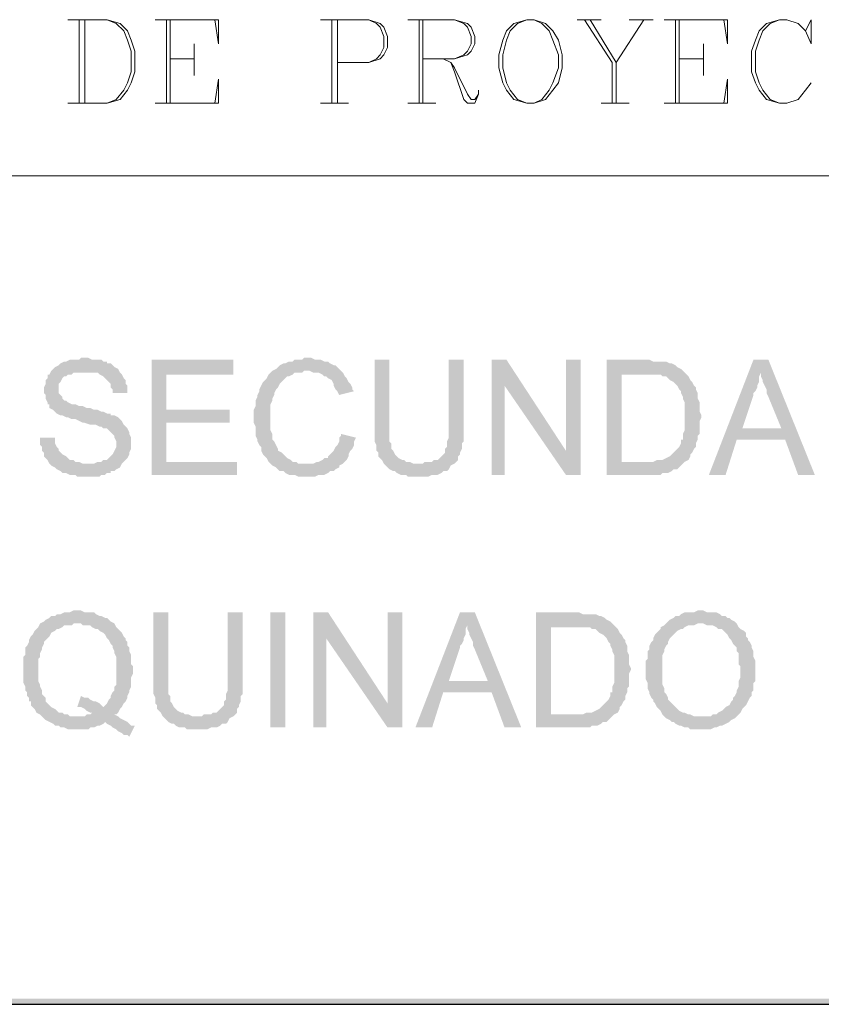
# Model space of a CAD drawing. Header units: millimetres. Extents: x 8 to 202, y 3 to 294.
# Tile 4 of 8: x 118 to 136, y 3 to 26. Entities that reach past the tile are written whole.
import ezdxf

# ---------------------------------------------------------------- set-up
doc = ezdxf.new("R2010")
doc.units = ezdxf.units.MM
doc.layers.add('DGE_CONTORNOS', color=7, linetype='Continuous', lineweight=0)
doc.layers.add('DGE_RELLENO', color=7, linetype='Continuous', lineweight=0)

msp = doc.modelspace()

# ---------------------------------------------------------------- hatches: boundary and pattern name
at = {"layer": 'DGE_RELLENO', "true_color": 0x000000}
for points in [[(119.4223, 17.9776), (119.3377, 17.9776), (119.2953, 17.9353), (119.0837, 17.9353), (118.999, 17.8929), (118.9567, 17.8929), (118.872, 17.8506), (118.8297, 17.8083), (118.745, 17.7659), (118.7027, 17.7236), (118.6603, 17.6813), (118.618, 17.5966), (118.5757, 17.5966), (118.5757, 17.5119), (118.5333, 17.4696), (118.5333, 17.3849), (118.491, 17.3003), (118.491, 17.1733), (118.5333, 17.131), (118.5333, 17.0463), (118.5757, 16.9616), (118.5757, 16.9193), (118.618, 16.9193), (118.618, 16.8346), (118.7027, 16.7923), (118.745, 16.7499), (118.7873, 16.7076), (118.872, 16.6653), (118.9143, 16.6653), (118.999, 16.623), (119.0413, 16.623), (119.126, 16.5806), (119.2107, 16.5806), (119.2953, 16.5383), (119.38, 16.4959), (119.4223, 16.4959), (119.5493, 16.4536), (119.6763, 16.4536), (119.761, 16.4113), (119.8033, 16.4113), (119.8457, 16.3689), (119.9303, 16.3689), (119.9727, 16.3266), (120.015, 16.2843), (120.0573, 16.2419), (120.0997, 16.1996), (120.0997, 16.1573), (120.142, 16.0726), (120.142, 15.9456), (120.0997, 15.8609), (120.0573, 15.7763), (120.015, 15.7339), (119.9727, 15.6916), (119.9303, 15.6493), (119.8457, 15.6493), (119.8033, 15.607), (119.7187, 15.607), (119.634, 15.5646), (118.618, 15.5646), (118.6603, 15.5223), (118.745, 15.4799), (118.7873, 15.4376), (118.872, 15.3953), (118.9143, 15.3529), (118.999, 15.3529), (119.0837, 15.3106), (119.2107, 15.3106), (119.253, 15.2683), (119.507, 15.2683), (119.761, 15.2683), (119.8033, 15.3106), (119.888, 15.3106), (119.9303, 15.3529), (120.015, 15.3529), (120.015, 15.3953), (120.0997, 15.3953), (120.142, 15.4376), (120.2267, 15.4799), (120.269, 15.5646), (120.3113, 15.607), (120.3537, 15.6493), (120.396, 15.6916), (120.4383, 15.7763), (120.4383, 15.8186), (120.4807, 15.9033), (120.4807, 16.1573), (120.4383, 16.2419), (120.4383, 16.2843), (120.396, 16.3689), (120.3537, 16.4113), (120.3113, 16.4536), (120.269, 16.5383), (120.2267, 16.5806), (120.1843, 16.623), (120.0997, 16.6653), (120.015, 16.6653), (120.015, 16.7076), (119.9303, 16.7076), (119.8457, 16.7499), (119.8033, 16.7499), (119.7187, 16.7923), (119.634, 16.7923), (119.5493, 16.8346), (119.4647, 16.8346), (119.38, 16.8769), (119.2953, 16.8769), (119.2107, 16.9193), (119.126, 16.9193), (119.0413, 16.9616), (118.999, 17.0039), (118.9567, 17.0039), (118.9143, 17.0463), (118.9143, 17.0886), (118.872, 17.131), (118.8297, 17.1733), (118.8297, 17.3849), (118.872, 17.4273), (118.9143, 17.5119), (118.9567, 17.5543), (118.999, 17.5543), (119.0413, 17.5966), (119.126, 17.5966), (119.1683, 17.639), (120.2267, 17.639), (120.1843, 17.7236), (120.0997, 17.7659), (120.0573, 17.8083), (120.015, 17.8506), (119.9303, 17.8506), (119.9303, 17.8929), (119.8457, 17.8929), (119.8033, 17.9353), (119.5917, 17.9353), (119.507, 17.9776)], [(124.5023, 17.9776), (124.4177, 17.9776), (124.3753, 17.9353), (124.206, 17.9353), (124.1637, 17.8929), (124.079, 17.8929), (123.9943, 17.8506), (123.952, 17.8506), (123.8673, 17.8083), (123.825, 17.7659), (123.7827, 17.7236), (123.698, 17.6813), (123.6557, 17.639), (123.6133, 17.5966), (123.571, 17.5119), (123.5287, 17.4696), (123.4863, 17.4273), (123.444, 17.3426), (123.4017, 17.2579), (123.4017, 17.2156), (123.3593, 17.131), (123.3593, 17.0886), (123.317, 17.0039), (123.317, 16.8769), (123.2747, 16.7923), (123.2747, 16.4959), (123.317, 16.4113), (123.317, 16.1996), (123.3593, 16.115), (123.3593, 16.0726), (123.4017, 15.988), (123.444, 15.9456), (123.444, 15.8609), (123.4863, 15.7763), (123.5287, 15.7339), (123.571, 15.6916), (123.6133, 15.607), (123.6557, 15.5646), (123.698, 15.5223), (124.5023, 15.5646), (124.2907, 15.5646), (124.2483, 15.607), (124.1637, 15.607), (124.1213, 15.6493), (124.0367, 15.6916), (123.9943, 15.7339), (123.952, 15.7763), (123.9097, 15.8186), (123.825, 15.8609), (123.825, 15.9033), (123.7827, 15.988), (123.7403, 16.0726), (123.698, 16.115), (123.698, 16.2419), (123.6557, 16.3266), (123.6557, 16.9193), (123.698, 17.0039), (123.698, 17.0463), (123.7403, 17.131), (123.7403, 17.1733), (123.7827, 17.2579), (123.825, 17.3003), (123.8673, 17.3849), (123.9097, 17.4273), (123.952, 17.4696), (123.9943, 17.5119), (124.0367, 17.5543), (124.079, 17.5543), (124.1637, 17.5966), (124.206, 17.639), (124.3753, 17.639), (124.4177, 17.6813), (125.2643, 17.6813), (125.222, 17.7236), (125.1797, 17.7659), (125.1373, 17.8083), (125.095, 17.8083), (125.0103, 17.8506), (124.968, 17.8929), (124.8833, 17.8929), (124.7987, 17.9353), (124.6717, 17.9353), (124.587, 17.9776)], [(122.809, 17.9353), (120.9463, 17.9353), (120.9463, 15.3106), (122.8937, 15.3106), (122.8937, 15.607), (121.285, 15.607), (121.285, 16.4959), (122.7243, 16.4959), (122.7243, 16.7923), (121.285, 16.7923), (121.285, 17.5966), (122.809, 17.5966)], [(126.365, 17.9353), (126.0263, 17.9353), (126.0263, 16.0726), (126.0687, 15.988), (126.0687, 15.8609), (126.111, 15.8186), (126.111, 15.7339), (126.1533, 15.6916), (126.1957, 15.6493), (126.238, 15.5646), (127, 15.5646), (126.9153, 15.5646), (126.8307, 15.607), (126.746, 15.607), (126.7037, 15.6493), (126.6613, 15.6493), (126.5767, 15.6916), (126.5343, 15.7339), (126.492, 15.7763), (126.4497, 15.8609), (126.4073, 15.9033), (126.4073, 16.0303), (126.365, 16.0726), (126.365, 16.4113)], [(128.0583, 17.9353), (127.7197, 17.9353), (127.7197, 16.1573), (127.6773, 16.0726), (127.6773, 15.9456), (127.635, 15.9033), (127.635, 15.8186), (127.5927, 15.7763), (127.5503, 15.7339), (127.508, 15.6916), (127.4657, 15.6493), (127.381, 15.6493), (127.3387, 15.607), (127.1693, 15.607), (127.127, 15.5646), (126.238, 15.5646), (126.2803, 15.5223), (126.3227, 15.4799), (126.365, 15.4376), (126.4497, 15.3953), (126.492, 15.3953), (126.5343, 15.3529), (126.619, 15.3106), (126.746, 15.3106), (126.7883, 15.2683), (127.254, 15.2683), (127.3387, 15.3106), (127.4657, 15.3106), (127.5503, 15.3529), (127.5927, 15.3953), (127.6773, 15.3953), (127.7197, 15.4376), (127.762, 15.5223), (127.8467, 15.5646), (127.889, 15.607), (127.9313, 15.6493), (127.9313, 15.7339), (127.9737, 15.7763), (127.9737, 15.8186), (128.016, 15.9033), (128.016, 16.0303), (128.0583, 16.0726), (128.0583, 16.4113)], [(129.032, 17.9353), (128.6933, 17.9353), (128.6933, 15.3106), (128.9897, 15.3106), (128.9897, 17.3426)], [(129.032, 17.9353), (128.9897, 17.3426), (130.3867, 15.3106), (130.3867, 15.8609)], [(130.7253, 17.9353), (130.3867, 17.9353), (130.3867, 15.3106), (130.7253, 15.3106)], [(132.207, 17.9353), (131.318, 17.9353), (131.318, 15.3106), (132.5457, 15.3106), (132.588, 15.3529), (132.715, 15.3529), (132.7997, 15.3953), (132.842, 15.4376), (132.9267, 15.4376), (132.969, 15.4799), (133.0113, 15.5223), (133.0537, 15.5646), (133.096, 15.607), (131.6567, 15.607), (131.6567, 17.5966), (132.207, 17.5966), (133.096, 17.639), (133.0537, 17.6813), (133.0113, 17.7236), (132.9267, 17.7659), (132.8843, 17.8083), (132.7997, 17.8506), (132.7573, 17.8506), (132.6727, 17.8929), (132.3763, 17.8929), (132.2917, 17.9353)], [(135.001, 17.9353), (134.6623, 17.9353), (133.6463, 15.3106), (134.0273, 15.3106), (134.2813, 16.115), (135.382, 16.115), (134.4083, 16.3689), (134.6623, 17.131), (134.6623, 17.1733), (134.7047, 17.2156), (134.747, 17.3003), (134.747, 17.3426), (134.7893, 17.4273), (134.7893, 17.5543), (134.8317, 17.639)], [(135.001, 17.9353), (134.8317, 17.639), (134.8317, 17.5543), (134.874, 17.4696), (134.874, 17.4273), (134.9163, 17.3426), (134.9587, 17.2579), (134.9587, 17.1733), (135.001, 17.0886), (135.2973, 16.3689), (134.4083, 16.3689), (135.382, 16.115), (135.6783, 15.3106), (136.0593, 15.3106)], [(120.2267, 17.639), (119.4223, 17.639), (119.7187, 17.639), (119.761, 17.5966), (119.8457, 17.5543), (119.888, 17.5119), (119.9303, 17.4696), (119.9727, 17.4273), (120.015, 17.3849), (120.015, 17.3003), (120.0573, 17.2579), (120.0573, 17.1733), (120.396, 17.1733), (120.396, 17.3426), (120.3537, 17.3849), (120.3537, 17.4696), (120.3113, 17.5119), (120.269, 17.5966)], [(125.2643, 17.6813), (124.5023, 17.6813), (124.5447, 17.6813), (124.6293, 17.639), (124.7563, 17.639), (124.841, 17.5966), (124.8833, 17.5543), (124.9257, 17.5543), (124.968, 17.5119), (125.0527, 17.4696), (125.095, 17.3849), (125.095, 17.3426), (125.1373, 17.2579), (125.1797, 17.2156), (125.222, 17.131), (125.5607, 17.2156), (125.5183, 17.2579), (125.5183, 17.3003), (125.476, 17.3849), (125.4337, 17.4273), (125.3913, 17.5119), (125.349, 17.5543), (125.3067, 17.639)], [(133.096, 17.639), (132.207, 17.5966), (132.5457, 17.5966), (132.588, 17.5543), (132.6727, 17.5543), (132.715, 17.5119), (132.7573, 17.4696), (132.842, 17.4273), (132.8843, 17.3849), (132.9267, 17.3426), (132.969, 17.2579), (133.0113, 17.2156), (133.0113, 17.1733), (133.0537, 17.0886), (133.0537, 17.0463), (133.096, 16.9616), (133.096, 16.3266), (133.0537, 16.2419), (133.0537, 16.115), (133.0113, 16.115), (133.0113, 16.0303), (132.969, 15.9456), (132.9267, 15.9033), (132.8843, 15.8609), (132.842, 15.8186), (132.7997, 15.7763), (132.7573, 15.7339), (132.6727, 15.6916), (132.588, 15.6493), (132.461, 15.6493), (132.3763, 15.607), (131.6567, 15.607), (133.096, 15.607), (133.1807, 15.6493), (133.223, 15.7339), (133.223, 15.7763), (133.2653, 15.8186), (133.3077, 15.9033), (133.35, 15.9456), (133.35, 16.0303), (133.3923, 16.115), (133.3923, 16.1996), (133.4347, 16.2419), (133.4347, 16.5383), (133.477, 16.623), (133.477, 16.6653), (133.4347, 16.7499), (133.4347, 16.9616), (133.3923, 17.0463), (133.3923, 17.1733), (133.35, 17.2579), (133.35, 17.3003), (133.3077, 17.3426), (133.2653, 17.4273), (133.223, 17.4696), (133.1807, 17.5543), (133.1383, 17.5966)], [(118.745, 16.1573), (118.4063, 16.1573), (118.4063, 15.988), (118.4487, 15.9456), (118.4487, 15.8609), (118.491, 15.8186), (118.491, 15.7339), (118.5333, 15.6916), (118.5757, 15.6493), (118.618, 15.5646), (119.507, 15.5646), (119.38, 15.5646), (119.2953, 15.607), (119.2107, 15.607), (119.1683, 15.6493), (119.0837, 15.6493), (119.0413, 15.6916), (118.999, 15.7339), (118.9143, 15.7763), (118.872, 15.8186), (118.8297, 15.8609), (118.8297, 15.9033), (118.7873, 15.9456), (118.745, 16.0303), (118.745, 16.115)], [(125.2643, 16.2419), (125.2643, 16.1996), (125.222, 16.1573), (125.222, 16.0726), (125.1797, 15.988), (125.1373, 15.9456), (125.095, 15.8609), (125.0527, 15.8186), (125.0103, 15.7763), (124.968, 15.7339), (124.968, 15.6916), (124.8833, 15.6916), (124.841, 15.6493), (124.7563, 15.607), (124.714, 15.607), (124.6293, 15.5646), (124.5023, 15.5646), (123.698, 15.5223), (123.7827, 15.4799), (123.825, 15.4376), (123.8673, 15.3953), (123.952, 15.3953), (123.9943, 15.3529), (124.079, 15.3106), (124.206, 15.3106), (124.2907, 15.2683), (124.6717, 15.2683), (124.7563, 15.3106), (124.8833, 15.3106), (124.968, 15.3529), (125.0103, 15.3953), (125.095, 15.3953), (125.1373, 15.4376), (125.222, 15.4799), (125.222, 15.5223), (125.3067, 15.5646), (125.349, 15.607), (125.3913, 15.6493), (125.4337, 15.7339), (125.4337, 15.7763), (125.476, 15.8609), (125.5183, 15.9033), (125.5607, 15.988), (125.5607, 16.0726), (125.603, 16.1573)], [(119.253, 12.2203), (119.1683, 12.2203), (119.0837, 12.1779), (118.9567, 12.1779), (118.872, 12.1356), (118.7873, 12.1356), (118.745, 12.0933), (118.6603, 12.0933), (118.618, 12.0509), (118.5333, 12.0086), (118.491, 11.9663), (119.253, 11.9239), (119.3377, 11.9239), (119.38, 11.8816), (119.5493, 11.8816), (119.5917, 11.8393), (119.6763, 11.797), (119.7187, 11.797), (119.761, 11.7546), (119.8457, 11.7123), (119.888, 11.6699), (119.9303, 11.5853), (119.9727, 11.5429), (120.015, 11.4583), (120.0573, 11.4159), (120.0573, 11.3736), (120.0997, 11.289), (120.0997, 11.2466), (120.142, 11.1619), (120.142, 10.5269), (120.0997, 10.4846), (120.0997, 10.3999), (120.0573, 10.3576), (120.015, 10.273), (120.015, 10.2306), (119.9727, 10.1883), (119.9303, 10.1036), (119.888, 10.0613), (119.8457, 10.0189), (120.269, 10.0189), (120.3113, 10.1036), (120.3537, 10.1459), (120.396, 10.2306), (120.396, 10.273), (120.4383, 10.3576), (120.4383, 10.3999), (120.4807, 10.4846), (120.4807, 10.6963), (120.523, 10.781), (120.523, 10.9503), (120.4807, 10.9926), (120.4807, 11.2043), (120.4383, 11.289), (120.4383, 11.3736), (120.396, 11.4159), (120.396, 11.5006), (120.3537, 11.5429), (120.3537, 11.5853), (120.3113, 11.6276), (120.269, 11.7123), (120.2267, 11.7546), (120.1843, 11.797), (120.142, 11.8393), (120.0997, 11.9239), (120.015, 11.9663), (119.9727, 12.0086), (119.9303, 12.0509), (119.888, 12.0509), (119.8033, 12.0933), (119.761, 12.0933), (119.6763, 12.1356), (119.634, 12.1779), (119.4223, 12.1779), (119.3377, 12.2203)], [(121.3273, 12.1779), (120.9887, 12.1779), (120.9887, 10.3153), (121.031, 10.2306), (121.031, 10.1036), (121.0733, 10.0613), (121.0733, 9.9766), (121.1157, 9.9343), (121.158, 9.8919), (121.2003, 9.8073), (121.9623, 9.8073), (121.8777, 9.8073), (121.793, 9.8496), (121.7083, 9.8496), (121.666, 9.8919), (121.6237, 9.8919), (121.539, 9.9343), (121.4967, 9.9766), (121.4543, 10.0189), (121.412, 10.1036), (121.3697, 10.1459), (121.3697, 10.273), (121.3273, 10.3153), (121.3273, 10.6539)], [(123.0207, 12.1779), (122.682, 12.1779), (122.682, 10.3999), (122.6397, 10.3153), (122.6397, 10.1883), (122.5973, 10.1459), (122.5973, 10.0613), (122.555, 10.0189), (122.5127, 9.9766), (122.4703, 9.9343), (122.428, 9.8919), (122.3433, 9.8919), (122.301, 9.8496), (122.1317, 9.8496), (122.0893, 9.8073), (121.2003, 9.8073), (121.2427, 9.765), (121.285, 9.7226), (121.3273, 9.6803), (121.412, 9.638), (121.4543, 9.638), (121.4967, 9.5956), (121.5813, 9.5533), (121.7083, 9.5533), (121.7507, 9.5109), (122.2163, 9.5109), (122.301, 9.5533), (122.428, 9.5533), (122.5127, 9.5956), (122.555, 9.638), (122.6397, 9.638), (122.682, 9.6803), (122.7243, 9.765), (122.809, 9.8073), (122.8513, 9.8496), (122.8937, 9.8919), (122.8937, 9.9766), (122.936, 10.0189), (122.936, 10.0613), (122.9783, 10.1459), (122.9783, 10.273), (123.0207, 10.3153), (123.0207, 10.6539)], [(123.6557, 12.1779), (123.9943, 12.1779), (123.9943, 9.5533), (123.6557, 9.5533), (123.6557, 12.1779)], [(124.968, 12.1779), (124.6293, 12.1779), (124.6293, 9.5533), (124.9257, 9.5533), (124.9257, 11.5853)], [(124.968, 12.1779), (124.9257, 11.5853), (126.3227, 9.5533), (126.3227, 10.1036)], [(126.6613, 12.1779), (126.3227, 12.1779), (126.3227, 9.5533), (126.6613, 9.5533)], [(128.3123, 12.1779), (127.9737, 12.1779), (126.9577, 9.5533), (127.3387, 9.5533), (127.5927, 10.3576), (128.6933, 10.3576), (127.7197, 10.6116), (127.9737, 11.3736), (127.9737, 11.4159), (128.016, 11.4583), (128.0583, 11.5429), (128.0583, 11.5853), (128.1007, 11.6699), (128.1007, 11.797), (128.143, 11.8816)], [(128.3123, 12.1779), (128.143, 11.8816), (128.143, 11.797), (128.1853, 11.7123), (128.1853, 11.6699), (128.2277, 11.5853), (128.27, 11.5006), (128.27, 11.4159), (128.3123, 11.3313), (128.6087, 10.6116), (127.7197, 10.6116), (128.6933, 10.3576), (128.9897, 9.5533), (129.3707, 9.5533)], [(130.5983, 12.1779), (129.7093, 12.1779), (129.7093, 9.5533), (130.937, 9.5533), (130.9793, 9.5956), (131.1063, 9.5956), (131.191, 9.638), (131.2333, 9.6803), (131.318, 9.6803), (131.3603, 9.7226), (131.4027, 9.765), (131.445, 9.8073), (131.4873, 9.8496), (130.048, 9.8496), (130.048, 11.8393), (130.5983, 11.8393), (131.4873, 11.8816), (131.445, 11.9239), (131.4027, 11.9663), (131.318, 12.0086), (131.2757, 12.0509), (131.191, 12.0933), (131.1487, 12.0933), (131.064, 12.1356), (130.7677, 12.1356), (130.683, 12.1779)], [(133.477, 12.2203), (133.3923, 12.2203), (133.3077, 12.1779), (133.096, 12.1779), (133.0113, 12.1356), (132.969, 12.0933), (132.8843, 12.0933), (132.842, 12.0509), (132.7573, 12.0086), (132.715, 11.9663), (132.6727, 11.9239), (133.5193, 11.9239), (133.604, 11.8816), (133.731, 11.8816), (133.8157, 11.8393), (133.858, 11.797), (133.9427, 11.797), (133.985, 11.7546), (134.0273, 11.7123), (134.0697, 11.6699), (134.112, 11.5853), (134.1543, 11.5429), (134.1967, 11.4583), (134.239, 11.4159), (134.2813, 11.3736), (134.2813, 11.289), (134.3237, 11.2466), (134.3237, 10.9926), (134.366, 10.9503), (134.366, 10.6963), (134.3237, 10.6116), (134.3237, 10.4846), (134.2813, 10.3999), (134.2813, 10.3576), (134.239, 10.273), (134.1967, 10.2306), (134.1967, 10.1883), (134.1543, 10.1459), (134.112, 10.0613), (134.0273, 10.0189), (133.985, 9.9766), (133.9427, 9.9343), (133.858, 9.8919), (133.8157, 9.8496), (133.731, 9.8496), (133.6887, 9.8073), (133.477, 9.8073), (134.2813, 9.8073), (134.3237, 9.8496), (134.366, 9.8919), (134.4083, 9.9766), (134.4507, 10.0189), (134.493, 10.0613), (134.5353, 10.1459), (134.5777, 10.2306), (134.62, 10.273), (134.62, 10.3576), (134.6623, 10.3999), (134.6623, 10.5693), (134.7047, 10.6116), (134.7047, 11.0773), (134.6623, 11.1619), (134.6623, 11.289), (134.62, 11.3736), (134.62, 11.4159), (134.5777, 11.5006), (134.5353, 11.5429), (134.5353, 11.5853), (134.493, 11.6276), (134.493, 11.7123), (134.4507, 11.7546), (134.366, 11.797), (134.3237, 11.8393), (134.2813, 11.9239), (134.239, 11.9663), (134.1543, 12.0086), (134.112, 12.0509), (134.0697, 12.0509), (134.0273, 12.0933), (133.9427, 12.0933), (133.9003, 12.1356), (133.8157, 12.1779), (133.604, 12.1779), (133.5193, 12.2203)], [(118.491, 11.9663), (118.4063, 11.9239), (118.364, 11.8393), (118.3217, 11.797), (118.2793, 11.7546), (118.237, 11.6699), (118.1947, 11.6276), (118.1523, 11.5429), (118.1523, 11.5006), (118.11, 11.4159), (118.0677, 11.3736), (118.0677, 11.2043), (118.0253, 11.1619), (118.0253, 10.5693), (118.0677, 10.4846), (118.0677, 10.3999), (118.11, 10.3576), (118.11, 10.273), (118.1523, 10.2306), (118.1523, 10.1459), (118.1947, 10.1459), (118.1947, 10.0613), (118.237, 10.0189), (118.2793, 9.9766), (118.3217, 9.8919), (118.4063, 9.8496), (118.4487, 9.8073), (118.491, 9.765), (118.5333, 9.7226), (118.618, 9.6803), (118.7027, 9.638), (118.745, 9.5956), (118.8297, 9.5956), (118.872, 9.5533), (118.9567, 9.5533), (119.0413, 9.5109), (119.253, 9.5109), (119.507, 9.5109), (119.5493, 9.5533), (119.634, 9.5533), (119.7187, 9.5956), (119.761, 9.5956), (119.8457, 9.638), (119.888, 9.6803), (120.396, 9.6803), (120.3113, 9.7226), (120.2267, 9.765), (120.1843, 9.8073), (119.253, 9.8073), (119.0837, 9.8073), (119.0413, 9.8496), (118.9567, 9.8496), (118.9143, 9.8919), (118.8297, 9.8919), (118.7873, 9.9343), (118.745, 9.9766), (118.6603, 10.0189), (118.618, 10.0613), (118.5757, 10.1036), (118.5333, 10.1459), (118.5333, 10.2306), (118.491, 10.273), (118.4487, 10.3153), (118.4487, 10.3999), (118.4063, 10.4846), (118.4063, 10.5269), (118.364, 10.6116), (118.364, 11.1196), (118.4063, 11.1619), (118.4063, 11.2466), (118.4487, 11.3313), (118.4487, 11.3736), (118.491, 11.4583), (118.491, 11.5006), (118.5333, 11.5429), (118.5757, 11.5853), (118.618, 11.6276), (118.6603, 11.7123), (118.745, 11.7546), (118.7873, 11.797), (118.8297, 11.797), (118.9143, 11.8393), (118.9567, 11.8816), (119.126, 11.8816), (119.1683, 11.9239), (119.253, 11.9239)], [(132.6727, 11.9239), (132.6303, 11.8816), (132.5457, 11.8393), (132.5457, 11.797), (132.5033, 11.7546), (132.461, 11.7123), (132.4187, 11.6699), (132.3763, 11.5853), (132.3763, 11.5429), (132.334, 11.5006), (132.2917, 11.4159), (132.2917, 11.3313), (132.2493, 11.289), (132.2493, 11.1196), (132.207, 11.0773), (132.207, 10.6539), (132.2493, 10.5693), (132.2493, 10.4423), (132.2917, 10.3576), (132.2917, 10.3153), (132.334, 10.2306), (132.3763, 10.1883), (132.3763, 10.1459), (132.4187, 10.1036), (132.461, 10.0189), (132.5033, 9.9766), (132.5457, 9.9343), (132.588, 9.8496), (132.6303, 9.8073), (132.6727, 9.765), (132.7573, 9.7226), (132.7997, 9.6803), (132.842, 9.6803), (132.8843, 9.638), (132.969, 9.5956), (133.0113, 9.5956), (133.096, 9.5533), (133.1807, 9.5533), (133.223, 9.5109), (133.477, 9.5109), (133.6887, 9.5109), (133.7733, 9.5533), (133.8157, 9.5533), (133.9003, 9.5956), (133.9427, 9.5956), (134.0273, 9.638), (134.112, 9.6803), (134.1543, 9.7226), (134.239, 9.765), (134.2813, 9.8073), (133.3077, 9.8073), (133.223, 9.8496), (133.1807, 9.8496), (133.096, 9.8919), (133.0537, 9.8919), (132.969, 9.9343), (132.9267, 9.9766), (132.8843, 10.0189), (132.842, 10.0613), (132.7997, 10.1036), (132.7573, 10.1459), (132.715, 10.1883), (132.715, 10.2306), (132.6727, 10.3153), (132.6303, 10.3576), (132.6303, 10.4423), (132.588, 10.5269), (132.588, 11.2043), (132.6303, 11.289), (132.6303, 11.3313), (132.6727, 11.4159), (132.715, 11.4583), (132.715, 11.5006), (132.7573, 11.5853), (132.7997, 11.6276), (132.842, 11.6699), (132.8843, 11.7123), (132.9267, 11.7546), (133.0113, 11.797), (133.0537, 11.797), (133.096, 11.8393), (133.1807, 11.8816), (133.3077, 11.8816), (133.3923, 11.9239), (133.477, 11.9239)], [(131.4873, 11.8816), (130.5983, 11.8393), (130.937, 11.8393), (130.9793, 11.797), (131.064, 11.797), (131.1063, 11.7546), (131.1487, 11.7123), (131.2333, 11.6699), (131.2757, 11.6276), (131.318, 11.5853), (131.3603, 11.5006), (131.4027, 11.4583), (131.4027, 11.4159), (131.445, 11.3313), (131.445, 11.289), (131.4873, 11.2043), (131.4873, 10.5693), (131.445, 10.4846), (131.445, 10.3576), (131.4027, 10.3576), (131.4027, 10.273), (131.3603, 10.1883), (131.318, 10.1459), (131.2757, 10.1036), (131.2333, 10.0613), (131.191, 10.0189), (131.1487, 9.9766), (131.064, 9.9343), (130.9793, 9.8919), (130.8523, 9.8919), (130.7677, 9.8496), (130.048, 9.8496), (131.4873, 9.8496), (131.572, 9.8919), (131.6143, 9.9766), (131.6143, 10.0189), (131.6567, 10.0613), (131.699, 10.1459), (131.7413, 10.1883), (131.7413, 10.273), (131.7837, 10.3576), (131.7837, 10.4423), (131.826, 10.4846), (131.826, 10.781), (131.8683, 10.8656), (131.8683, 10.9079), (131.826, 10.9926), (131.826, 11.2043), (131.7837, 11.289), (131.7837, 11.4159), (131.7413, 11.5006), (131.7413, 11.5429), (131.699, 11.5853), (131.6567, 11.6699), (131.6143, 11.7123), (131.572, 11.797), (131.5297, 11.8393)], [(119.3377, 10.273), (119.253, 10.0189), (119.3377, 10.0189), (119.4223, 9.9766), (119.4647, 9.9343), (119.5493, 9.8919), (119.5917, 9.8919), (119.5493, 9.8496), (119.4647, 9.8496), (119.4223, 9.8073), (119.253, 9.8073), (120.1843, 9.8073), (120.0997, 9.8496), (120.142, 9.8496), (120.1843, 9.8919), (120.2267, 9.9766), (120.269, 10.0189), (119.8457, 10.0189), (119.8033, 10.0613), (119.761, 10.1036), (119.6763, 10.1459), (119.634, 10.1459), (119.5493, 10.1883), (119.507, 10.2306), (119.4223, 10.2306)], [(120.396, 9.6803), (119.888, 9.6803), (119.9303, 9.638), (120.015, 9.5956), (120.0573, 9.5533), (120.142, 9.5109), (120.1843, 9.4686), (120.269, 9.4263), (120.3113, 9.3839), (120.396, 9.3839), (120.4383, 9.3416), (120.5653, 9.5956), (120.4807, 9.5956), (120.4383, 9.638)], [(201.9723, 3.2456), (201.8453, 3.3726), (23.5797, 3.2456)], [(201.8453, 3.3726), (23.5797, 3.2456), (23.7067, 3.3726)]]:
    msp.add_hatch(color=7, dxfattribs=at).paths.add_polyline_path(points, flags=0)

# ---------------------------------------------------------------- linework, layer by layer
at = {"layer": 'DGE_CONTORNOS', "lineweight": 5}
for points in [[(119.0413, 25.6823), (119.9303, 25.6823), (120.2267, 25.5976), (120.396, 25.4283), (120.4807, 25.2166), (120.5653, 24.9626), (120.5653, 24.497), (120.4807, 24.2429), (120.396, 24.0736), (120.2267, 23.8619), (119.9303, 23.7773), (119.0413, 23.7773)], [(119.2953, 25.6823), (119.2953, 23.7773)], [(119.4223, 25.6823), (119.4223, 23.7773)], [(119.9303, 25.6823), (120.142, 25.5976), (120.3113, 25.4283), (120.396, 25.2166), (120.4807, 24.9626), (120.4807, 24.497), (120.396, 24.2429), (120.3113, 24.0736), (120.142, 23.8619), (119.9303, 23.7773)], [(121.031, 25.6823), (122.4703, 25.6823), (122.4703, 25.132), (122.3857, 25.6823)], [(121.285, 25.6823), (121.285, 23.7773)], [(121.3697, 25.6823), (121.3697, 23.7773)], [(124.7987, 25.6823), (125.8993, 25.6823), (126.1533, 25.5976), (126.238, 25.513), (126.3227, 25.3013), (126.3227, 25.0473), (126.238, 24.8779), (126.1533, 24.7933), (125.8993, 24.7086), (125.1797, 24.7086)], [(125.0527, 25.6823), (125.0527, 23.7773)], [(125.1797, 25.6823), (125.1797, 23.7773)], [(125.8993, 25.6823), (126.0687, 25.5976), (126.1533, 25.513), (126.238, 25.3013), (126.238, 25.0473), (126.1533, 24.8779), (126.0687, 24.7933), (125.8993, 24.7086)], [(126.7883, 25.6823), (127.8467, 25.6823), (128.143, 25.5976), (128.2277, 25.513), (128.3123, 25.3013), (128.3123, 25.132), (128.2277, 24.9626), (128.143, 24.8779), (127.8467, 24.7933), (127.127, 24.7933)], [(127.0423, 25.6823), (127.0423, 23.7773)], [(127.127, 25.6823), (127.127, 23.7773)], [(127.8467, 25.6823), (128.0583, 25.5976), (128.143, 25.513), (128.2277, 25.3013), (128.2277, 25.132), (128.143, 24.9626), (128.0583, 24.8779), (127.8467, 24.7933)], [(129.4977, 25.6823), (129.2013, 25.5976), (129.032, 25.4283), (128.9473, 25.2166), (128.8627, 24.8779), (128.8627, 24.5816), (128.9473, 24.2429), (129.032, 24.0736), (129.2013, 23.8619), (129.4977, 23.7773), (129.667, 23.7773), (129.921, 23.8619), (130.0903, 24.0736), (130.2173, 24.2429), (130.302, 24.5816), (130.302, 24.8779), (130.2173, 25.2166), (130.0903, 25.4283), (129.921, 25.5976), (129.667, 25.6823), (129.4977, 25.6823), (129.286, 25.5976), (129.1167, 25.4283), (129.032, 25.2166), (128.9473, 24.8779), (128.9473, 24.5816), (129.032, 24.2429), (129.1167, 24.0736), (129.286, 23.8619), (129.4977, 23.7773)], [(129.667, 23.7773), (129.8363, 23.8619), (130.0057, 24.0736), (130.0903, 24.2429), (130.2173, 24.5816), (130.2173, 24.8779), (130.0903, 25.2166), (130.0057, 25.4283), (129.8363, 25.5976), (129.667, 25.6823)], [(130.6407, 25.6823), (131.191, 25.6823)], [(130.81, 25.6823), (131.445, 24.7086), (131.445, 23.7773)], [(130.937, 25.6823), (131.5297, 24.7086), (131.5297, 23.7773)], [(132.1647, 25.6823), (131.5297, 24.7086)], [(131.826, 25.6823), (132.3763, 25.6823)], [(132.6303, 25.6823), (134.0697, 25.6823), (134.0697, 25.132), (133.985, 25.6823)], [(132.8843, 25.6823), (132.8843, 23.7773)], [(132.969, 25.6823), (132.969, 23.7773)], [(135.8477, 25.4283), (135.9747, 25.132), (135.9747, 25.6823), (135.8477, 25.4283), (135.6783, 25.5976), (135.4243, 25.6823), (135.255, 25.6823), (134.9587, 25.5976), (134.7893, 25.4283), (134.7047, 25.2166), (134.62, 24.9626), (134.62, 24.497), (134.7047, 24.2429), (134.7893, 24.0736), (134.9587, 23.8619), (135.255, 23.7773), (135.4243, 23.7773), (135.6783, 23.8619), (135.8477, 24.0736), (135.9747, 24.2429)], [(135.255, 25.6823), (135.0433, 25.5976), (134.874, 25.4283), (134.7893, 25.2166), (134.7047, 24.9626), (134.7047, 24.497), (134.7893, 24.2429), (134.874, 24.0736), (135.0433, 23.8619), (135.255, 23.7773)], [(121.92, 25.132), (121.92, 24.4123)], [(133.5193, 25.132), (133.5193, 24.4123)], [(121.3697, 24.7933), (121.92, 24.7933)], [(127.5927, 24.7933), (127.762, 24.7086), (127.8467, 24.5816), (128.143, 23.989), (128.2277, 23.8619), (128.3123, 23.8619), (128.397, 23.989)], [(127.762, 24.7086), (127.8467, 24.497), (128.0583, 23.8619), (128.143, 23.7773), (128.3123, 23.7773), (128.397, 23.989), (128.397, 24.0736)], [(132.969, 24.7933), (133.5193, 24.7933)], [(121.031, 23.7773), (122.4703, 23.7773), (122.4703, 24.3276), (122.3857, 23.7773)], [(132.6303, 23.7773), (134.0697, 23.7773), (134.0697, 24.3276), (133.985, 23.7773)], [(124.7987, 23.7773), (125.4337, 23.7773)], [(126.7883, 23.7773), (127.4233, 23.7773)], [(131.191, 23.7773), (131.826, 23.7773)]]:
    msp.add_lwpolyline(points, dxfattribs=at)
at = {"layer": 'DGE_CONTORNOS', "lineweight": 9}
msp.add_lwpolyline([(23.5797, 22.1263), (201.9723, 22.1263)], dxfattribs=at)
at = {"layer": 'DGE_CONTORNOS', "lineweight": 25}
msp.add_lwpolyline([(7.874, 3.2456), (201.9723, 3.2456)], dxfattribs=at)

doc.saveas('drawing.dxf')
